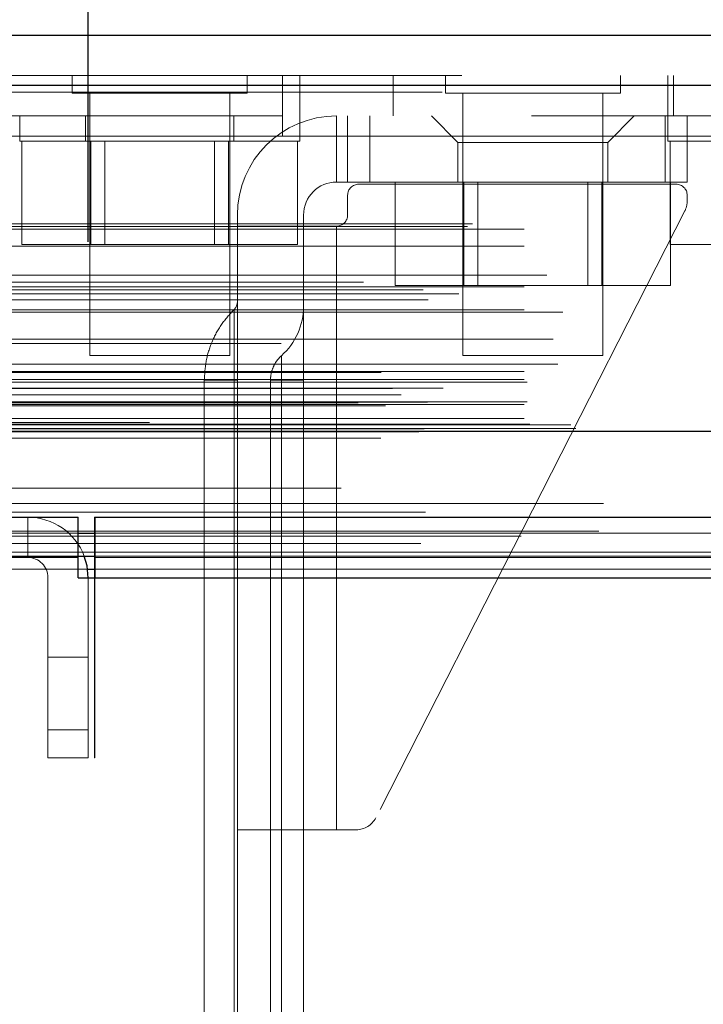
# Model space of a CAD drawing. Header units: inches. Extents: x 0.2 to 10.8, y 0.2 to 8.2.
# Tile 7 of 127: x 3.002 to 3.103, y 2.263 to 2.41. Entities that reach past the tile are written whole.
import ezdxf

# ---------------------------------------------------------------- set-up
doc = ezdxf.new("R2010")
doc.units = ezdxf.units.IN
doc.header["$MEASUREMENT"] = 0
doc.linetypes.add('HIDDEN', pattern=[0.07500000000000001, 0.05, -0.025])
doc.layers.add('DIMENSIONS', color=140, linetype='Continuous')
doc.styles.add('SLDTEXTSTYLE0', font='TXT', dxfattribs={"width": 0.7})
doc.dimstyles.new('SLDDIMSTYLE0', dxfattribs={"dimtxt": 0.0849609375, "dimasz": 0.13, "dimexe": 0, "dimexo": 0.0625, "dimgap": 0.021240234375, "dimtad": 0, "dimtih": 1, "dimtoh": 1, "dimlfac": 12, "dimrnd": 1e-09, "dimzin": 12, "dimdsep": 46, "dimtxsty": 'SLDTEXTSTYLE0', "dimsah": 1, "dimcen": 0.09, "dimadec": 0, "dimazin": 3, "dimtfac": 1, "dimtofl": 0, "dimtmove": 0, "dimatfit": 3, "dimfxl": 0, "dimfrac": 2, "dimtolj": 1, "dimtzin": 12, "dimarcsym": 0})

# ---------------------------------------------------------------- blocks, each defined once
blk = doc.blocks.new('_D_24')
at = {"layer": 'DIMENSIONS'}
for p, q in [((3.011850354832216, 2.376550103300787), (3.011850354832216, 2.725930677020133)), ((4.80668368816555, 2.376550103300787), (4.80668368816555, 2.725930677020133)), ((3.011850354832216, 2.600930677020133), (3.630679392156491, 2.600930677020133)), ((3.745805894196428, 2.600930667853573), (3.717275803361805, 2.600930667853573)), ((3.717275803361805, 2.600930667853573), (3.717275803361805, 2.465899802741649)), ((4.068954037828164, 2.600930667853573), (4.097484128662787, 2.600930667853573)), ((4.097484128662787, 2.600930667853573), (4.097484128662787, 2.465899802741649)), ((4.80668368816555, 2.600930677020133), (4.184080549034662, 2.600930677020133)), ((3.717275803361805, 2.465899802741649), (3.745805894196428, 2.465899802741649)), ((4.097484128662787, 2.465899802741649), (4.068954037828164, 2.465899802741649))]:
    blk.add_line(p, q, dxfattribs=at)
for points in [[(3.011850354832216, 2.600930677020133), (3.141850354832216, 2.580930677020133), (3.141850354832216, 2.620930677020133)], [(4.80668368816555, 2.600930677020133), (4.67668368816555, 2.620930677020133), (4.67668368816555, 2.580930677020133)]]:
    blk.add_solid(points, dxfattribs=at)
at = {"layer": 'DIMENSIONS', "char_height": 0.08333333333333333, "attachment_point": 1, "style": 'SLDTEXTSTYLE0'}
for s, insert in [('21.54', (3.745805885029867, 2.727373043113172)), ('547.1', (3.745805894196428, 2.573322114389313))]:
    blk.add_mtext(s, dxfattribs=dict(at, insert=insert))

msp = doc.modelspace()

# ---------------------------------------------------------------- linework, layer by layer
at = {"color": 7, "linetype": 'Continuous', "lineweight": 25}
for p, q in [((2.96743064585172, 2.407311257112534), (4.851062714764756, 2.407311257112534)), ((2.964485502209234, 2.399874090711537), (4.854007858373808, 2.399874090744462)), ((2.955400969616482, 2.348353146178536), (4.86309239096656, 2.348353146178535)), ((2.937342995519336, 2.335550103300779), (3.010350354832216, 2.335550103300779)), ((3.010350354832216, 2.329550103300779), (3.010350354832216, 2.335550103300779)), ((3.012842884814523, 2.335550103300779), (4.805691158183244, 2.335550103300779)), ((3.012842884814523, 2.335550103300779), (3.01284288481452, 2.326550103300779)), ((3.010350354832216, 2.333168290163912), (3.01284288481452, 2.333168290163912)), ((3.010350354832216, 2.329732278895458), (3.01284288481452, 2.329732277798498)), ((3.012767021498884, 2.329735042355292), (3.012767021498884, 2.326550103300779)), ((3.010342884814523, 2.329550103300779), (2.937339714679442, 2.329550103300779)), ((3.010342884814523, 2.326550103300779), (3.010342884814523, 2.329550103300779)), ((3.010342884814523, 2.329550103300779), (3.010350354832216, 2.329550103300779)), ((3.011760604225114, 2.327817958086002), (3.012767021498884, 2.327817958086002)), ((3.010342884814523, 2.326550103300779), (3.01284288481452, 2.326550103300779)), ((3.01284288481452, 2.326550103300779), (4.805691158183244, 2.326550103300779))]:
    msp.add_line(p, q, dxfattribs=at)
at = {"color": 7, "linetype": 'HIDDEN', "lineweight": 18}
for p, q in [((2.96743064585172, 2.401311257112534), (4.851062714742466, 2.401311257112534)), ((3.009462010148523, 2.401311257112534), (3.009462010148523, 2.398707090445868)), ((3.035503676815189, 2.398707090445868), (3.035503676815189, 2.401311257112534)), ((3.040732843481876, 2.392311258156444), (3.040732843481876, 2.401311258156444)), ((3.043316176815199, 2.395311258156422), (3.043316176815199, 2.401311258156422)), ((3.057232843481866, 2.401311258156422), (3.057232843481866, 2.395311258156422)), ((3.064975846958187, 2.401311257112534), (3.064975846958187, 2.398707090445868)), ((3.091017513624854, 2.398707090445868), (3.091017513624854, 2.401311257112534)), ((3.098066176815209, 2.401311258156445), (3.098066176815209, 2.395311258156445)), ((3.098899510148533, 2.395311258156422), (3.098899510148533, 2.401311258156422)), ((4.85400785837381, 2.399874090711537), (2.964485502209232, 2.399874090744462)), ((2.964485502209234, 2.398832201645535), (4.854007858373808, 2.39883220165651)), ((4.85400785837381, 2.398832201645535), (2.964485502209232, 2.39883220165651)), ((3.009462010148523, 2.398707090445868), (3.035503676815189, 2.398707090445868)), ((3.012066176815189, 2.398707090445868), (3.01206617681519, 2.359644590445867)), ((3.032899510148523, 2.359644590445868), (3.032899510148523, 2.398707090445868)), ((3.064975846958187, 2.398707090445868), (3.091017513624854, 2.398707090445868)), ((3.067580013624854, 2.398707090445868), (3.067580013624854, 2.359644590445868)), ((3.088413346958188, 2.359644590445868), (3.088413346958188, 2.398707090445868)), ((2.995732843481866, 2.395311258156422), (3.040732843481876, 2.395311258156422)), ((3.001649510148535, 2.395311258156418), (3.001649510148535, 2.391561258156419)), ((3.011441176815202, 2.395311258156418), (3.011441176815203, 2.391561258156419)), ((3.033524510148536, 2.391561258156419), (3.033524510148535, 2.395311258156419)), ((4.777816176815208, 2.395311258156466), (3.040732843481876, 2.395311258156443)), ((3.043316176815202, 2.391561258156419), (3.043316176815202, 2.395311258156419)), ((3.048797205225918, 2.395311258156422), (3.048797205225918, 2.385468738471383)), ((3.048797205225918, 2.385468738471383), (3.048797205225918, 2.395311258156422)), ((3.048797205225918, 2.395311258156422), (3.048797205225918, 2.385468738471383)), ((3.048797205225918, 2.385468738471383), (3.048797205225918, 2.395311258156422)), ((3.048797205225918, 2.395311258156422), (3.048797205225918, 2.385468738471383)), ((3.048797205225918, 2.385468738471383), (3.048797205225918, 2.395311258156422)), ((3.050437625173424, 2.395311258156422), (3.050437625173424, 2.385468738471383)), ((3.053718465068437, 2.395311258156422), (3.053718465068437, 2.385468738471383)), ((3.053718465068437, 2.395311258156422), (3.053718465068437, 2.385468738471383)), ((3.053718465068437, 2.395311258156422), (3.053718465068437, 2.385468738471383)), ((3.053718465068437, 2.395311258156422), (3.053718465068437, 2.385468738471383)), ((3.053718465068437, 2.395311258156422), (3.053718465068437, 2.385468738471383)), ((3.053718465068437, 2.395311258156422), (3.053718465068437, 2.385468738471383)), ((3.062904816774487, 2.395311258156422), (3.066841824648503, 2.391374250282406)), ((3.089151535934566, 2.391374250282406), (3.093088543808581, 2.395311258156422)), ((3.09768171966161, 2.395311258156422), (3.09768171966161, 2.385468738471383)), ((3.09768171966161, 2.395311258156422), (3.09768171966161, 2.385468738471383)), ((3.09768171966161, 2.395311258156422), (3.09768171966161, 2.385468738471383)), ((3.09768171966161, 2.395311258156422), (3.09768171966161, 2.385468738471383)), ((3.09768171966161, 2.395311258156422), (3.09768171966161, 2.385468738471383)), ((3.09768171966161, 2.395311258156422), (3.09768171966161, 2.385468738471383)), ((3.098066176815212, 2.395311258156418), (3.098066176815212, 2.391561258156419)), ((3.100962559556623, 2.395311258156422), (3.100962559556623, 2.385468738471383)), ((3.040732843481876, 2.392311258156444), (2.997566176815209, 2.392311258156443)), ((3.001649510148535, 2.391561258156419), (3.043316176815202, 2.391561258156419)), ((3.001986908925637, 2.391561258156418), (3.001986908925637, 2.376144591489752)), ((3.012234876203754, 2.391561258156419), (3.012234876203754, 2.376144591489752)), ((3.014320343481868, 2.391561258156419), (3.014320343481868, 2.376144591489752)), ((3.030645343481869, 2.376144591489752), (3.030645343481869, 2.391561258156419)), ((3.032730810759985, 2.391561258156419), (3.032730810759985, 2.376144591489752)), ((3.040732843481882, 2.392311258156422), (4.777816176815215, 2.392311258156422)), ((3.040732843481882, 2.392311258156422), (4.777816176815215, 2.392311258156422)), ((4.777816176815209, 2.392311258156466), (3.040732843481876, 2.392311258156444)), ((4.777816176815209, 2.392311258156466), (3.040732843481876, 2.392311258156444)), ((3.0429787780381, 2.391561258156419), (3.0429787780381, 2.376144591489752)), ((3.089151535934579, 2.391374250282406), (3.066841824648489, 2.391374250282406)), ((3.066841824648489, 2.391374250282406), (3.066841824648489, 2.385468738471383)), ((3.089151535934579, 2.385468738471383), (3.089151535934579, 2.391374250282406)), ((3.098066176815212, 2.391561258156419), (3.139732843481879, 2.391561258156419)), ((3.098403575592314, 2.391561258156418), (3.098403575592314, 2.376144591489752)), ((3.050437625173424, 2.385468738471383), (3.048797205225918, 2.385468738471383)), ((3.053718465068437, 2.385468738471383), (3.050437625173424, 2.385468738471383)), ((3.053718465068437, 2.385468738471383), (3.09768171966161, 2.385468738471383)), ((3.057500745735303, 2.385468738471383), (3.057500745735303, 2.370052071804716)), ((3.067748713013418, 2.385468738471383), (3.067748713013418, 2.370052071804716)), ((3.069834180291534, 2.385468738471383), (3.069834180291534, 2.370052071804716)), ((3.086159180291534, 2.370052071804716), (3.086159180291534, 2.385468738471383)), ((3.08824464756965, 2.385468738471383), (3.088244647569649, 2.370052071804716)), ((3.100962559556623, 2.385468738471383), (3.09768171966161, 2.385468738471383)), ((3.098492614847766, 2.385468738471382), (3.098492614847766, 2.370052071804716)), ((3.099322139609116, 2.385140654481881), (3.05207804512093, 2.385140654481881)), ((3.050437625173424, 2.383500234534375), (3.050437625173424, 2.380547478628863)), ((3.100962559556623, 2.382646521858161), (3.100962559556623, 2.383500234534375)), ((3.100605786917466, 2.3811586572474), (3.054630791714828, 2.290805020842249)), ((3.034033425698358, 2.380547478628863), (3.034033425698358, 2.378907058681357)), ((3.043875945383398, 2.378907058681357), (3.043875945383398, 2.380547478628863)), ((2.968262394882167, 2.378823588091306), (4.850230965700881, 2.37882358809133)), ((2.968993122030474, 2.379256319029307), (4.849500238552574, 2.379256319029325)), ((2.97671035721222, 2.378422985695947), (4.841783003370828, 2.378422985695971)), ((2.97671035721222, 2.378422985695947), (4.841783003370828, 2.378422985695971)), ((3.034033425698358, 2.378907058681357), (3.034033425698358, 2.289012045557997)), ((3.048797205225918, 2.378907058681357), (3.034033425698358, 2.378907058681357)), ((3.043875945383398, 2.378907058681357), (3.043875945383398, 2.289012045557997)), ((3.048797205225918, 2.378907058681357), (3.048797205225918, 2.289012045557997)), ((3.048797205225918, 2.378907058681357), (3.048797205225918, 2.289012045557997)), ((3.048797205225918, 2.289012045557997), (3.048797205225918, 2.378907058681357)), ((3.048797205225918, 2.289012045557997), (3.048797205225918, 2.378907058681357)), ((3.048797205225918, 2.378907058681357), (3.048797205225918, 2.289012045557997)), ((3.048797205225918, 2.378907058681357), (3.048797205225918, 2.289012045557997)), ((3.048797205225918, 2.289012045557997), (3.048797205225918, 2.378907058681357)), ((3.048797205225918, 2.289012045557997), (3.048797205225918, 2.378907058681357)), ((3.048797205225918, 2.378907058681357), (3.048797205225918, 2.289012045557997)), ((3.048797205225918, 2.378907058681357), (3.048797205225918, 2.289012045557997)), ((3.048797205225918, 2.289012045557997), (3.048797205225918, 2.378907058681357)), ((3.048797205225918, 2.289012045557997), (3.048797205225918, 2.378907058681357)), ((2.97671035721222, 2.375890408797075), (4.841783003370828, 2.3758904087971)), ((3.001986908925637, 2.376144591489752), (3.012234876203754, 2.376144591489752)), ((3.012234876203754, 2.376144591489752), (3.032730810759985, 2.376144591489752)), ((3.032730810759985, 2.376144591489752), (3.0429787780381, 2.376144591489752)), ((3.098403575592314, 2.376144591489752), (3.10865154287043, 2.376144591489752)), ((2.980076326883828, 2.371582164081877), (4.838417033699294, 2.371582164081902)), ((2.961657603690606, 2.369390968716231), (4.856835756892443, 2.369390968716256)), ((4.852800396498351, 2.370559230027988), (2.965705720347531, 2.370559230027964)), ((2.97671035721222, 2.36985556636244), (4.841783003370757, 2.369855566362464)), ((4.840851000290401, 2.369862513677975), (2.97763978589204, 2.369862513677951)), ((3.057500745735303, 2.370052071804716), (3.067748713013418, 2.370052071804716)), ((3.067748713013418, 2.370052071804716), (3.088244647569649, 2.370052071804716)), ((3.088244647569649, 2.370052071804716), (3.098492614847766, 2.370052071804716)), ((2.96243891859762, 2.367932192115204), (4.856047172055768, 2.367932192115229)), ((2.966960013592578, 2.368806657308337), (4.851533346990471, 2.368806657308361)), ((2.97671035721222, 2.366410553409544), (4.841783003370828, 2.366410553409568)), ((2.982475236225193, 2.366092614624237), (4.83600980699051, 2.366092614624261)), ((2.9810055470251, 2.362085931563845), (4.837487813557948, 2.362085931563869)), ((2.9810055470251, 2.362085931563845), (4.837487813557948, 2.362085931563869)), ((4.840543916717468, 2.361410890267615), (2.977948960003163, 2.36141089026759)), ((3.01206617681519, 2.359644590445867), (3.032899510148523, 2.359644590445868)), ((3.067580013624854, 2.359644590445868), (3.088413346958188, 2.359644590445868)), ((2.981737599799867, 2.35835035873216), (4.836752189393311, 2.358350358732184)), ((4.855413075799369, 2.357116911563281), (2.963079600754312, 2.357116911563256)), ((2.97671035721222, 2.357239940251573), (4.841783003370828, 2.357239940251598)), ((2.97671035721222, 2.356066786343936), (4.841783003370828, 2.356066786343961)), ((2.97671035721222, 2.356066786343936), (4.841783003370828, 2.356066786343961)), ((2.957093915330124, 2.354716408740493), (4.861399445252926, 2.354716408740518)), ((2.96464103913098, 2.354747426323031), (4.853852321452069, 2.354747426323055)), ((2.977127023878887, 2.35565011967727), (4.841366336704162, 2.355650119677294)), ((3.029116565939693, 2.355941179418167), (3.029116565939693, 2.234550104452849)), ((3.033542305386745, 2.234550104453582), (3.033542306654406, 2.355941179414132)), ((3.033542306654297, 2.355941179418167), (3.033542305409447, 2.234550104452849)), ((3.033542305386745, 2.234550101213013), (3.033542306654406, 2.355941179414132)), ((3.033542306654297, 2.355941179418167), (3.033542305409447, 2.234550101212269)), ((3.033542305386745, 2.234550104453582), (3.033542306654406, 2.355941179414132)), ((3.033542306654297, 2.355941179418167), (3.033542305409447, 2.234550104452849)), ((3.033542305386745, 2.234550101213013), (3.033542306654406, 2.355941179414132)), ((3.033542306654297, 2.355941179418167), (3.033542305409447, 2.234550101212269)), ((3.033542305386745, 2.234550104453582), (3.033542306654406, 2.355941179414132)), ((3.033542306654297, 2.355941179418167), (3.033542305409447, 2.234550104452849)), ((3.033542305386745, 2.234550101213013), (3.033542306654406, 2.355941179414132)), ((3.033542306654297, 2.355941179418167), (3.033542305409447, 2.234550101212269)), ((3.034033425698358, 2.355941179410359), (3.033542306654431, 2.35594117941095)), ((3.034033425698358, 2.355941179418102), (3.033542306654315, 2.355941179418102)), ((3.034033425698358, 2.355941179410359), (3.033542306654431, 2.35594117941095)), ((3.034033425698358, 2.355941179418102), (3.033542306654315, 2.355941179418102)), ((3.034033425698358, 2.355941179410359), (3.033542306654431, 2.35594117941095)), ((3.034033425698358, 2.355941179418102), (3.033542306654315, 2.355941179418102)), ((3.034033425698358, 2.355941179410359), (3.033542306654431, 2.35594117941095)), ((3.034033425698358, 2.355941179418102), (3.033542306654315, 2.355941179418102)), ((3.034033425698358, 2.355941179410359), (3.033542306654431, 2.35594117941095)), ((3.034033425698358, 2.355941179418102), (3.033542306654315, 2.355941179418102)), ((3.034033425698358, 2.355941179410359), (3.033542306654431, 2.35594117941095)), ((3.034033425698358, 2.355941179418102), (3.033542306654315, 2.355941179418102)), ((3.034033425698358, 2.355941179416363), (3.034033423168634, 2.234550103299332)), ((3.038954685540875, 2.355941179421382), (3.038954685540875, 2.234550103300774)), ((3.040589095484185, 2.234550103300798), (3.040589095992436, 2.355941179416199)), ((3.040589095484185, 2.234550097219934), (3.040589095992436, 2.355941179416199)), ((3.040589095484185, 2.234550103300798), (3.040589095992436, 2.355941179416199)), ((3.040589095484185, 2.234550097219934), (3.040589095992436, 2.355941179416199)), ((3.040589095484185, 2.234550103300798), (3.040589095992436, 2.355941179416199)), ((3.040589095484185, 2.234550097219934), (3.040589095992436, 2.355941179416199)), ((3.043875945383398, 2.355941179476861), (3.040589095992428, 2.355941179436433)), ((3.043875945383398, 2.355941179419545), (3.040589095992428, 2.355941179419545)), ((3.040589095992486, 2.355941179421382), (3.040589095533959, 2.23455010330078)), ((3.043875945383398, 2.355941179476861), (3.040589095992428, 2.355941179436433)), ((3.043875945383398, 2.355941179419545), (3.040589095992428, 2.355941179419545)), ((3.040589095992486, 2.355941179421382), (3.040589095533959, 2.234550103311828)), ((3.043875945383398, 2.355941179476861), (3.040589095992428, 2.355941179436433)), ((3.043875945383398, 2.355941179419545), (3.040589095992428, 2.355941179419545)), ((3.040589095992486, 2.355941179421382), (3.040589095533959, 2.23455010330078)), ((3.043875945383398, 2.355941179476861), (3.040589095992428, 2.355941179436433)), ((3.043875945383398, 2.355941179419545), (3.040589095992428, 2.355941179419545)), ((3.040589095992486, 2.355941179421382), (3.040589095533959, 2.234550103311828)), ((3.043875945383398, 2.355941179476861), (3.040589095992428, 2.355941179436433)), ((3.043875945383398, 2.355941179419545), (3.040589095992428, 2.355941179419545)), ((3.040589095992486, 2.355941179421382), (3.040589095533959, 2.23455010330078)), ((3.043875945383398, 2.355941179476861), (3.040589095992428, 2.355941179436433)), ((3.043875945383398, 2.355941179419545), (3.040589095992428, 2.355941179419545)), ((3.040589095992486, 2.355941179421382), (3.040589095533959, 2.234550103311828)), ((2.95841273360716, 2.353767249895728), (4.860078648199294, 2.353767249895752)), ((2.952025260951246, 2.352578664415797), (4.866468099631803, 2.352578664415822)), ((2.952025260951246, 2.352578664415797), (4.866468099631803, 2.352578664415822)), ((2.956071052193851, 2.352153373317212), (4.862422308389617, 2.352153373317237)), ((4.862332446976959, 2.352663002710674), (2.956160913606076, 2.35266300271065)), ((2.97671035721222, 2.352316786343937), (4.841783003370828, 2.352316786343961)), ((2.97671035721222, 2.352316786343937), (4.841783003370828, 2.352316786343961)), ((2.977127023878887, 2.352733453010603), (4.841366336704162, 2.352733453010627)), ((2.97671035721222, 2.35024315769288), (4.841783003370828, 2.350243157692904)), ((2.97671035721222, 2.35024315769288), (4.841783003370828, 2.350243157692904)), ((2.961807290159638, 2.3487291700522), (4.856686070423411, 2.348729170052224)), ((2.961807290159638, 2.3487291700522), (4.856686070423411, 2.348729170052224)), ((2.977543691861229, 2.34940011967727), (4.84094966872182, 2.349400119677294)), ((2.977543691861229, 2.34940011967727), (4.84094966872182, 2.349400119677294)), ((2.983623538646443, 2.349329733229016), (4.834869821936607, 2.34932973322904)), ((2.983623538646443, 2.349329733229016), (4.834869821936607, 2.34932973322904)), ((2.984396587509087, 2.348782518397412), (4.834096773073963, 2.348782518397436)), ((2.984396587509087, 2.348782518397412), (4.834096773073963, 2.348782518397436)), ((4.820982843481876, 2.3496445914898), (2.99756617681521, 2.349644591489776)), ((2.955400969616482, 2.347311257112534), (4.86309239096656, 2.347311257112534)), ((2.960843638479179, 2.348277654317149), (4.85764972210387, 2.348277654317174)), ((2.9610533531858, 2.348250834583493), (4.857440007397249, 2.348250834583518)), ((2.988487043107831, 2.337590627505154), (4.830006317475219, 2.337590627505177)), ((3.002850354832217, 2.329550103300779), (3.002850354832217, 2.335550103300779)), ((3.012767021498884, 2.335550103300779), (3.012842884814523, 2.335550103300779)), ((3.012767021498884, 2.335550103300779), (3.012767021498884, 2.329735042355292)), ((2.942888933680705, 2.333168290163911), (3.010350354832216, 2.333168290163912)), ((2.976241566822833, 2.332739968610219), (4.842237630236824, 2.332739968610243)), ((2.9877772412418, 2.33346373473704), (4.830712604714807, 2.333463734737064)), ((3.01284288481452, 2.333168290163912), (4.805691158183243, 2.333168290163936)), ((2.936100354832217, 2.330353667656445), (3.012767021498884, 2.330353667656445)), ((2.943450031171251, 2.329732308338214), (3.010350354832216, 2.329732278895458)), ((3.012767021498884, 2.330353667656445), (4.805767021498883, 2.330353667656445)), ((3.012767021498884, 2.329550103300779), (3.01284288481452, 2.329550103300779)), ((3.01284288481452, 2.329550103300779), (4.805691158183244, 2.329550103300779)), ((2.936100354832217, 2.327817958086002), (3.011760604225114, 2.327817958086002)), ((3.012767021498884, 2.327817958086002), (4.805767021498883, 2.327817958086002)), ((3.005850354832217, 2.299716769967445), (3.005850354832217, 2.326550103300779)), ((3.011850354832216, 2.299716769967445), (3.011850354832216, 2.326550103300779)), ((3.012767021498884, 2.326550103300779), (3.012767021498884, 2.299716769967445)), ((3.01284288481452, 2.326550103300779), (4.805691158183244, 2.326550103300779)), ((3.01284288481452, 2.326550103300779), (4.805691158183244, 2.326550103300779)), ((3.01284288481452, 2.326550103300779), (4.805691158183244, 2.326550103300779)), ((3.01284288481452, 2.326550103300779), (3.012842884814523, 2.299716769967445)), ((3.01284288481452, 2.326550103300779), (4.805691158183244, 2.326550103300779)), ((3.01284288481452, 2.326550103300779), (4.805691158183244, 2.326550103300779)), ((3.005850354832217, 2.314716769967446), (3.011850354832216, 2.314716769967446)), ((3.011850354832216, 2.303883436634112), (3.005850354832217, 2.303883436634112)), ((3.005850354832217, 2.303883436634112), (3.011850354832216, 2.303883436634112)), ((3.011850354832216, 2.303883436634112), (3.005850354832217, 2.303883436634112)), ((3.005850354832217, 2.303883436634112), (3.011850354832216, 2.303883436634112)), ((3.011850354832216, 2.303883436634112), (3.005850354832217, 2.303883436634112)), ((3.005850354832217, 2.303883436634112), (3.011850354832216, 2.303883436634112)), ((3.011850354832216, 2.299716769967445), (3.005850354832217, 2.299716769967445)), ((3.012842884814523, 2.299716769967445), (3.012767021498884, 2.299716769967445)), ((4.805691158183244, 2.299716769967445), (3.012842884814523, 2.299716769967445)), ((3.048797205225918, 2.289012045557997), (3.034033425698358, 2.289012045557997)), ((3.034033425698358, 2.289012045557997), (3.034033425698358, 2.234550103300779)), ((3.043875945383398, 2.234550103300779), (3.043875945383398, 2.289012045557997)), ((3.051706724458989, 2.289012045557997), (3.048797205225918, 2.289012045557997))]:
    msp.add_line(p, q, dxfattribs=at)
at = {"color": 7, "linetype": 'HIDDEN', "lineweight": 18, "flags": 128}
for points in [[(4.849499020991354, 2.339859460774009), (3.924539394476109, 2.339859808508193), (2.968997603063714, 2.339859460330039)], [(4.840729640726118, 2.339877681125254), (3.924539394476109, 2.3398777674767), (2.977760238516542, 2.339877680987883)], [(4.862032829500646, 2.336319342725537), (3.869079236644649, 2.336319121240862), (2.956454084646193, 2.336319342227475)], [(4.862040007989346, 2.336319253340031), (3.987450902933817, 2.336316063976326), (2.956455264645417, 2.33631926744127)], [(2.987788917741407, 2.33346378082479), (3.893954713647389, 2.333464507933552), (4.83073796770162, 2.333463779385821)], [(2.961336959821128, 2.331623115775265), (3.893948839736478, 2.331622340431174), (4.857171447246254, 2.331623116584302)], [(3.01284288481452, 2.329732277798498), (3.893948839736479, 2.329731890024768), (4.805691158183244, 2.329732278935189)]]:
    msp.add_lwpolyline(points, dxfattribs=at)
at = {"color": 7, "linetype": 'Continuous', "lineweight": 25, "flags": 128}
msp.add_lwpolyline([(3.011850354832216, 2.326550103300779), (3.011677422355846, 2.328305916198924), (3.011263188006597, 2.329747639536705)], dxfattribs=at)
at = {"color": 7, "linetype": 'HIDDEN', "lineweight": 18}
for centre, radius, start, end in [((3.048797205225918, 2.380547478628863), 0.01476377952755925, 90, 180), ((3.048797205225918, 2.380547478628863), 0.004921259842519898, 90, 180), ((3.05207804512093, 2.383500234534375), 0.001640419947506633, 90, 180), ((3.099322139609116, 2.383500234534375), 0.001640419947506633, 0, 90), ((3.09768171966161, 2.382646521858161), 0.003280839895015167, 333.0314640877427, 0), ((3.048797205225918, 2.380547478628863), 0.001640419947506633, 270.0000000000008, 0), ((3.032393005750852, 2.36765563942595), 0.001640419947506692, 314.4762724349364, 0), ((3.034033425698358, 2.366944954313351), 0.009842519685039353, 311.7633977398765, 0), ((3.002850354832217, 2.326550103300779), 0.00900000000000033, 20.81071648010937, 90), ((3.002850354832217, 2.326550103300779), 0.003000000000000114, 0, 90), ((3.051706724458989, 2.29229288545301), 0.003280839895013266, 270.0000000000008, 333.0314640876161)]:
    msp.add_arc(centre, radius, start, end, dxfattribs=at)
for points, knots in [([(3.033542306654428, 2.366485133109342), (3.032883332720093, 2.365758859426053), (3.031565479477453, 2.364306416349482), (3.030187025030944, 2.361691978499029), (3.029282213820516, 2.358877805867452), (3.029171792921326, 2.356920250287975), (3.029116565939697, 2.355941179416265)], [0, 0, 0, 0, 0.2500635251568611, 0.5000911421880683, 0.7499707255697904, 1, 1, 1, 1]), ([(3.033542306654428, 2.355941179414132), (3.033542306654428, 2.35871269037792), (3.033542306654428, 2.362810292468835), (3.033542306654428, 2.365935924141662), (3.033542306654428, 2.366759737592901), (3.033542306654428, 2.365935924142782), (3.033542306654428, 2.362810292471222), (3.033542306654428, 2.358712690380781), (3.033542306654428, 2.355941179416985)], [3.14159265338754, 3.14159265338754, 3.14159265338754, 3.14159265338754, 3.92699081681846, 4.31968989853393, 4.71238898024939, 5.10508806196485, 5.49778714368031, 6.28318530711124, 6.28318530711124, 6.28318530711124, 6.28318530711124]), ([(3.033542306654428, 2.355941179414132), (3.033542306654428, 2.35871269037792), (3.033542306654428, 2.362810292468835), (3.033542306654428, 2.365935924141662), (3.033542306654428, 2.366759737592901), (3.033542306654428, 2.365935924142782), (3.033542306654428, 2.362810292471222), (3.033542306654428, 2.358712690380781), (3.033542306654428, 2.355941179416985)], [3.14159265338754, 3.14159265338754, 3.14159265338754, 3.14159265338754, 3.92699081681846, 4.31968989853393, 4.71238898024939, 5.10508806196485, 5.49778714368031, 6.28318530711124, 6.28318530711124, 6.28318530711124, 6.28318530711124]), ([(3.033542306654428, 2.355941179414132), (3.033542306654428, 2.35871269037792), (3.033542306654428, 2.362810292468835), (3.033542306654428, 2.365935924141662), (3.033542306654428, 2.366759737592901), (3.033542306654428, 2.365935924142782), (3.033542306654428, 2.362810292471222), (3.033542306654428, 2.358712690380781), (3.033542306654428, 2.355941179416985)], [3.14159265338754, 3.14159265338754, 3.14159265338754, 3.14159265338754, 3.92699081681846, 4.31968989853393, 4.71238898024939, 5.10508806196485, 5.49778714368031, 6.28318530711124, 6.28318530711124, 6.28318530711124, 6.28318530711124]), ([(3.033542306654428, 2.355941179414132), (3.033542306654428, 2.35871269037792), (3.033542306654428, 2.362810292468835), (3.033542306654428, 2.365935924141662), (3.033542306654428, 2.366759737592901), (3.033542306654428, 2.365935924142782), (3.033542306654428, 2.362810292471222), (3.033542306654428, 2.358712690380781), (3.033542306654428, 2.355941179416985)], [3.14159265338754, 3.14159265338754, 3.14159265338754, 3.14159265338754, 3.92699081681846, 4.31968989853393, 4.71238898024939, 5.10508806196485, 5.49778714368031, 6.28318530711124, 6.28318530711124, 6.28318530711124, 6.28318530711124]), ([(3.033542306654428, 2.355941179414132), (3.033542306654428, 2.35871269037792), (3.033542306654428, 2.362810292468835), (3.033542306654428, 2.365935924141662), (3.033542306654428, 2.366759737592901), (3.033542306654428, 2.365935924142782), (3.033542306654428, 2.362810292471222), (3.033542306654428, 2.358712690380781), (3.033542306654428, 2.355941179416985)], [3.14159265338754, 3.14159265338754, 3.14159265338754, 3.14159265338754, 3.92699081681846, 4.31968989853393, 4.71238898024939, 5.10508806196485, 5.49778714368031, 6.28318530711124, 6.28318530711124, 6.28318530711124, 6.28318530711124]), ([(3.033542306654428, 2.355941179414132), (3.033542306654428, 2.35871269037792), (3.033542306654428, 2.362810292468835), (3.033542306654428, 2.365935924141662), (3.033542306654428, 2.366759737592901), (3.033542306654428, 2.365935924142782), (3.033542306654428, 2.362810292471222), (3.033542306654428, 2.358712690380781), (3.033542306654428, 2.355941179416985)], [3.14159265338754, 3.14159265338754, 3.14159265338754, 3.14159265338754, 3.92699081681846, 4.31968989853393, 4.71238898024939, 5.10508806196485, 5.49778714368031, 6.28318530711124, 6.28318530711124, 6.28318530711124, 6.28318530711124]), ([(3.040589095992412, 2.359603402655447), (3.040347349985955, 2.359358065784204), (3.039863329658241, 2.358866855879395), (3.0393596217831, 2.357956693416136), (3.039020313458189, 2.356973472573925), (3.038976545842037, 2.356285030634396), (3.038954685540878, 2.355941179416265)], [0, 0, 0, 0, 0.2496727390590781, 0.4998911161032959, 0.7502141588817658, 1, 1, 1, 1]), ([(3.040589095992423, 2.355941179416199), (3.040589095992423, 2.356420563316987), (3.040589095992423, 2.356899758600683), (3.040589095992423, 2.357785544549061), (3.040589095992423, 2.358191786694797), (3.040589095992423, 2.358869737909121), (3.040589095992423, 2.359141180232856), (3.040589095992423, 2.359508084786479), (3.040589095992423, 2.359603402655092), (3.040589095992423, 2.35960340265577), (3.040589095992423, 2.359508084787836), (3.040589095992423, 2.359141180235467), (3.040589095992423, 2.358869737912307), (3.040589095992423, 2.358191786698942), (3.040589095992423, 2.35778554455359), (3.040589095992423, 2.356899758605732), (3.040589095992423, 2.356420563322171), (3.040589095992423, 2.355941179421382)], [0, 0, 0, 0, 0.125, 0.125, 0.25, 0.25, 0.375, 0.375, 0.5, 0.5, 0.625, 0.625, 0.75, 0.75, 0.875, 0.875, 1, 1, 1, 1]), ([(3.040589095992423, 2.355941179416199), (3.040589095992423, 2.356420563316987), (3.040589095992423, 2.356899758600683), (3.040589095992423, 2.357785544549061), (3.040589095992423, 2.358191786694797), (3.040589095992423, 2.358869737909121), (3.040589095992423, 2.359141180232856), (3.040589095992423, 2.359508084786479), (3.040589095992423, 2.359603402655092), (3.040589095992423, 2.35960340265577), (3.040589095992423, 2.359508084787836), (3.040589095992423, 2.359141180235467), (3.040589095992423, 2.358869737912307), (3.040589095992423, 2.358191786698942), (3.040589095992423, 2.35778554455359), (3.040589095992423, 2.356899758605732), (3.040589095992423, 2.356420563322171), (3.040589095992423, 2.355941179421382)], [0, 0, 0, 0, 0.125, 0.125, 0.25, 0.25, 0.375, 0.375, 0.5, 0.5, 0.625, 0.625, 0.75, 0.75, 0.875, 0.875, 1, 1, 1, 1]), ([(3.040589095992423, 2.355941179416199), (3.040589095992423, 2.356420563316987), (3.040589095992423, 2.356899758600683), (3.040589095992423, 2.357785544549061), (3.040589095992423, 2.358191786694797), (3.040589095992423, 2.358869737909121), (3.040589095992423, 2.359141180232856), (3.040589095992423, 2.359508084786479), (3.040589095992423, 2.359603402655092), (3.040589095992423, 2.35960340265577), (3.040589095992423, 2.359508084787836), (3.040589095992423, 2.359141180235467), (3.040589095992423, 2.358869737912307), (3.040589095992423, 2.358191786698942), (3.040589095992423, 2.35778554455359), (3.040589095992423, 2.356899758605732), (3.040589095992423, 2.356420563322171), (3.040589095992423, 2.355941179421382)], [0, 0, 0, 0, 0.125, 0.125, 0.25, 0.25, 0.375, 0.375, 0.5, 0.5, 0.625, 0.625, 0.75, 0.75, 0.875, 0.875, 1, 1, 1, 1]), ([(3.040589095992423, 2.355941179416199), (3.040589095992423, 2.356420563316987), (3.040589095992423, 2.356899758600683), (3.040589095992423, 2.357785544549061), (3.040589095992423, 2.358191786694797), (3.040589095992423, 2.358869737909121), (3.040589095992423, 2.359141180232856), (3.040589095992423, 2.359508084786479), (3.040589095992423, 2.359603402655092), (3.040589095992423, 2.35960340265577), (3.040589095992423, 2.359508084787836), (3.040589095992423, 2.359141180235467), (3.040589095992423, 2.358869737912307), (3.040589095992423, 2.358191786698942), (3.040589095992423, 2.35778554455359), (3.040589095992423, 2.356899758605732), (3.040589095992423, 2.356420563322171), (3.040589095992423, 2.355941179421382)], [0, 0, 0, 0, 0.125, 0.125, 0.25, 0.25, 0.375, 0.375, 0.5, 0.5, 0.625, 0.625, 0.75, 0.75, 0.875, 0.875, 1, 1, 1, 1]), ([(3.040589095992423, 2.355941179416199), (3.040589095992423, 2.356420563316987), (3.040589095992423, 2.356899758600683), (3.040589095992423, 2.357785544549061), (3.040589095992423, 2.358191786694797), (3.040589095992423, 2.358869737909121), (3.040589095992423, 2.359141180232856), (3.040589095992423, 2.359508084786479), (3.040589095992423, 2.359603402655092), (3.040589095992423, 2.35960340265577), (3.040589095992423, 2.359508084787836), (3.040589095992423, 2.359141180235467), (3.040589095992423, 2.358869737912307), (3.040589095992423, 2.358191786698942), (3.040589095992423, 2.35778554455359), (3.040589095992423, 2.356899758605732), (3.040589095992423, 2.356420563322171), (3.040589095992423, 2.355941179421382)], [0, 0, 0, 0, 0.125, 0.125, 0.25, 0.25, 0.375, 0.375, 0.5, 0.5, 0.625, 0.625, 0.75, 0.75, 0.875, 0.875, 1, 1, 1, 1]), ([(3.040589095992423, 2.355941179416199), (3.040589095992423, 2.356420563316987), (3.040589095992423, 2.356899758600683), (3.040589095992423, 2.357785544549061), (3.040589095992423, 2.358191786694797), (3.040589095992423, 2.358869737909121), (3.040589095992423, 2.359141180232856), (3.040589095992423, 2.359508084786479), (3.040589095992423, 2.359603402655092), (3.040589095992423, 2.35960340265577), (3.040589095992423, 2.359508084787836), (3.040589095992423, 2.359141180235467), (3.040589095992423, 2.358869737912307), (3.040589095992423, 2.358191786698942), (3.040589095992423, 2.35778554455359), (3.040589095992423, 2.356899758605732), (3.040589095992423, 2.356420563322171), (3.040589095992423, 2.355941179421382)], [0, 0, 0, 0, 0.125, 0.125, 0.25, 0.25, 0.375, 0.375, 0.5, 0.5, 0.625, 0.625, 0.75, 0.75, 0.875, 0.875, 1, 1, 1, 1]), ([(3.029116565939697, 2.355941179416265), (3.029117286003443, 2.356018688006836), (3.029118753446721, 2.356176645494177), (3.0291333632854, 2.35624637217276), (3.029156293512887, 2.356181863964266), (3.029177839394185, 2.356023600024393), (3.029189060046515, 2.355941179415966)], [0, 0, 0, 0, 0.229605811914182, 0.4679217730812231, 0.7229045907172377, 1, 1, 1, 1]), ([(3.029261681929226, 2.355941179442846), (3.029295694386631, 2.35594117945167), (3.029397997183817, 2.355941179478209), (3.030199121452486, 2.35594117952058), (3.031562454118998, 2.355941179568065), (3.032882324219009, 2.355941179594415), (3.033542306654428, 2.35594117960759)], [0, 0, 0, 0, 0.1423268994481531, 0.4280913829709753, 0.7140251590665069, 1, 1, 1, 1]), ([(3.029261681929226, 2.355941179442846), (3.02929569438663, 2.35594117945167), (3.029397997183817, 2.355941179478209), (3.030199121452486, 2.35594117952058), (3.031562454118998, 2.355941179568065), (3.032882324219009, 2.355941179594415), (3.033542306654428, 2.35594117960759)], [0, 0, 0, 0, 0.1423268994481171, 0.4280913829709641, 0.7140251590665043, 1, 1, 1, 1]), ([(3.029261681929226, 2.355941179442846), (3.029295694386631, 2.35594117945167), (3.029397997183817, 2.355941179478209), (3.030199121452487, 2.35594117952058), (3.031562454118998, 2.355941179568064), (3.032882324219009, 2.355941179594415), (3.033542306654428, 2.35594117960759)], [0, 0, 0, 0, 0.1423268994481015, 0.4280913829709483, 0.7140251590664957, 0.9999999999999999, 0.9999999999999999, 0.9999999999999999, 0.9999999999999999]), ([(3.029261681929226, 2.355941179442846), (3.02929569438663, 2.35594117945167), (3.029397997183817, 2.355941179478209), (3.030199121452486, 2.35594117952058), (3.031562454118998, 2.355941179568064), (3.032882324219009, 2.355941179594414), (3.033542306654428, 2.35594117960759)], [0, 0, 0, 0, 0.1423268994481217, 0.4280913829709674, 0.7140251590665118, 0.9999999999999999, 0.9999999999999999, 0.9999999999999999, 0.9999999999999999]), ([(3.029261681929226, 2.355941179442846), (3.029295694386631, 2.35594117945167), (3.029397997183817, 2.355941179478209), (3.030199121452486, 2.35594117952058), (3.031562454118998, 2.355941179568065), (3.032882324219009, 2.355941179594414), (3.033542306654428, 2.35594117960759)], [0, 0, 0, 0, 0.14232689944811, 0.4280913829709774, 0.7140251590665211, 0.9999999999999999, 0.9999999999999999, 0.9999999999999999, 0.9999999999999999]), ([(3.033542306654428, 2.355941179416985), (3.032882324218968, 2.355941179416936), (3.031562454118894, 2.355941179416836), (3.030199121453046, 2.355941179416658), (3.029397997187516, 2.355941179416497), (3.029295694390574, 2.355941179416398), (3.029261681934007, 2.355941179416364)], [0, 0, 0, 0, 0.2859748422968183, 0.5719086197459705, 0.8576731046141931, 1, 1, 1, 1]), ([(3.033542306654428, 2.355941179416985), (3.032882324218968, 2.355941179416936), (3.031562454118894, 2.355941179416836), (3.030199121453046, 2.355941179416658), (3.029397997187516, 2.355941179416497), (3.029295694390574, 2.355941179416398), (3.029261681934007, 2.355941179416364)], [0, 0, 0, 0, 0.2859748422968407, 0.5719086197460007, 0.8576731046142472, 1, 1, 1, 1]), ([(3.033542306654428, 2.355941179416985), (3.032882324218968, 2.355941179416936), (3.031562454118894, 2.355941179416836), (3.030199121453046, 2.355941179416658), (3.029397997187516, 2.355941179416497), (3.029295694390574, 2.355941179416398), (3.029261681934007, 2.355941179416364)], [0, 0, 0, 0, 0.2859748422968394, 0.5719086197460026, 0.8576731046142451, 1, 1, 1, 1]), ([(3.033542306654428, 2.355941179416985), (3.032882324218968, 2.355941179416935), (3.031562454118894, 2.355941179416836), (3.030199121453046, 2.355941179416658), (3.029397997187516, 2.355941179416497), (3.029295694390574, 2.355941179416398), (3.029261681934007, 2.355941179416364)], [0, 0, 0, 0, 0.2859748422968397, 0.5719086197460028, 0.8576731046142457, 1, 1, 1, 1]), ([(3.033542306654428, 2.355941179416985), (3.032882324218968, 2.355941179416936), (3.031562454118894, 2.355941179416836), (3.030199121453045, 2.355941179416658), (3.029397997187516, 2.355941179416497), (3.029295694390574, 2.355941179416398), (3.029261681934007, 2.355941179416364)], [0, 0, 0, 0, 0.2859748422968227, 0.5719086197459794, 0.8576731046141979, 1, 1, 1, 1]), ([(3.033542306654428, 2.355941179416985), (3.032882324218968, 2.355941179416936), (3.031562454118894, 2.355941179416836), (3.030199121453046, 2.355941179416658), (3.029397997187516, 2.355941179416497), (3.029295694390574, 2.355941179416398), (3.029261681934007, 2.355941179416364)], [0, 0, 0, 0, 0.2859748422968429, 0.5719086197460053, 0.8576731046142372, 0.9999999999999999, 0.9999999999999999, 0.9999999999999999, 0.9999999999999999])]:
    msp.add_open_spline(points, degree=3, knots=knots, dxfattribs=at)
for points in [[(3.029116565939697, 2.355941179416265), (3.029113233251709, 2.355941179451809), (3.029901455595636, 2.355941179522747), (3.032146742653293, 2.355941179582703), (3.033542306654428, 2.35594117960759)], [(3.038954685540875, 2.355941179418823), (3.038954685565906, 2.355941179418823), (3.039564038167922, 2.355941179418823), (3.040589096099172, 2.355941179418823)], [(3.040589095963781, 2.355941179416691), (3.039564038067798, 2.355941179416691), (3.038954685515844, 2.355941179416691), (3.038954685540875, 2.355941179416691)], [(3.038954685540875, 2.355941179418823), (3.038954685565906, 2.355941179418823), (3.039564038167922, 2.355941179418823), (3.040589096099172, 2.355941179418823)], [(3.040589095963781, 2.355941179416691), (3.039564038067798, 2.355941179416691), (3.038954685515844, 2.355941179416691), (3.038954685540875, 2.355941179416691)], [(3.038954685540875, 2.355941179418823), (3.038954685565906, 2.355941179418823), (3.039564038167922, 2.355941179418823), (3.040589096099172, 2.355941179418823)], [(3.040589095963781, 2.355941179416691), (3.039564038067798, 2.355941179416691), (3.038954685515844, 2.355941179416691), (3.038954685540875, 2.355941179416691)], [(3.038954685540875, 2.355941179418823), (3.038954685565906, 2.355941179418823), (3.039564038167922, 2.355941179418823), (3.040589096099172, 2.355941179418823)], [(3.040589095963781, 2.355941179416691), (3.039564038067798, 2.355941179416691), (3.038954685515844, 2.355941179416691), (3.038954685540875, 2.355941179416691)], [(3.038954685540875, 2.355941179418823), (3.038954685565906, 2.355941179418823), (3.039564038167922, 2.355941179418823), (3.040589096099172, 2.355941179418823)], [(3.040589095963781, 2.355941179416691), (3.039564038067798, 2.355941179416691), (3.038954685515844, 2.355941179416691), (3.038954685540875, 2.355941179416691)], [(3.038954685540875, 2.355941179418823), (3.038954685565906, 2.355941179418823), (3.039564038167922, 2.355941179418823), (3.040589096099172, 2.355941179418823)], [(3.040589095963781, 2.355941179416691), (3.039564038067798, 2.355941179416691), (3.038954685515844, 2.355941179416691), (3.038954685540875, 2.355941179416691)]]:
    msp.add_open_spline(points, degree=3, dxfattribs=at)

# ---------------------------------------------------------------- dimensions: what is measured, and where the dimension line sits
at = {"layer": 'DIMENSIONS'}
dim = msp.add_linear_dim(base=(4.80668368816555, 2.600930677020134), p1=(3.011850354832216, 2.326550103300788), p2=(4.80668368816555, 2.326550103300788), dimstyle='SLDDIMSTYLE0', dxfattribs=at)
dim.commit()
dim.dimension.update_dxf_attribs({"geometry": '_D_24', "text_midpoint": (3.907379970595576, 2.600930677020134), "dimtype": 160})

doc.saveas('drawing.dxf')
